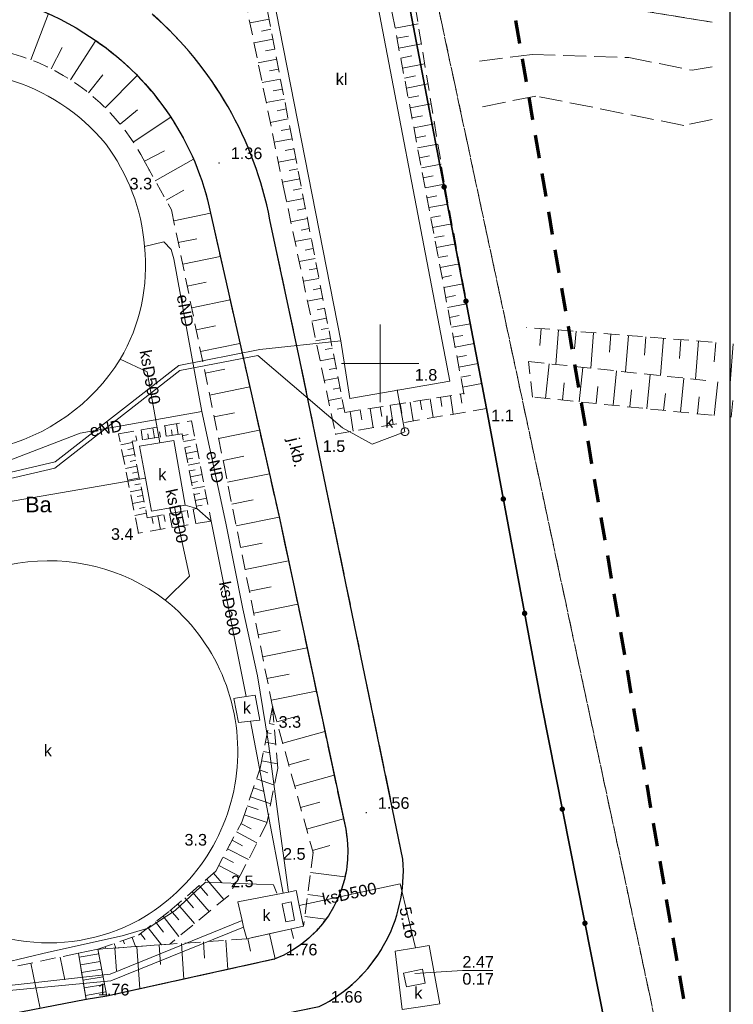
# Model space of a CAD drawing. Extents: x 5479252 to 5479673, y 5984576 to 5984875.
# Tile 31 of 36: x 5479627 to 5479673, y 5984709 to 5984772. Entities that reach past the tile are written whole.
import ezdxf
from ezdxf.enums import TextEntityAlignment as Align

# ---------------------------------------------------------------- set-up
doc = ezdxf.new("R2010")
doc.units = 0
for name, pattern in [('PRZER1-1', [1, 0.5, -0.5]), ('PRZER2-1', [1.5, 1, -0.5]), ('PRZER3-1', [2, 1.5, -0.5]), ('PRZER3-2', [2.5, 1.5, -1])]:
    doc.linetypes.add(name, pattern=pattern)
doc.layers.get('0').update_dxf_attribs({"linetype": 'CONTINUOUS'})
for name, color, linetype, lineweight, true_color in [('GESKKL', 7, 'CONTINUOUS', 18, 0x24bc24), ('GESUZY', 7, 'CONTINUOUS', 18, 0x008000), ('GESUZY_O', 7, 'CONTINUOUS', 18, 0x008000), ('GULCPR', 7, 'CONTINUOUS', 18, 0xd200d2), ('GULEPR', 1, 'CONTINUOUS', 18, 0xff0000), ('GULEPR_O', 1, 'CONTINUOUS', 18, 0xff0000), ('GULKPR', 7, 'CONTINUOUS', 18, 0x803300), ('GULKPR_O', 7, 'CONTINUOUS', 18, 0x803300), ('GUPKSD', 7, 'CONTINUOUS', 18, 0x803300), ('GUPKSD_O', 7, 'CONTINUOUS', 18, 0x803300), ('GUSKOL', 7, 'CONTINUOUS', 18, 0x803300), ('GUSKOL_O', 7, 'CONTINUOUS', 18, 0x803300), ('GUSKSD', 7, 'CONTINUOUS', 18, 0x803300), ('GUSKSD_O', 7, 'CONTINUOUS', 18, 0x803300), ('GUSKUT', 7, 'CONTINUOUS', 18, 0x803300), ('GUSKUT_O', 7, 'CONTINUOUS', 18, 0x803300), ('Ramka sekcyjna', 7, 'CONTINUOUS', 18, 0xa5007c)]:
    doc.layers.add(name, color=color, linetype=linetype, lineweight=lineweight, true_color=true_color)
for name, color, linetype, lineweight in [('GSLKOG', 7, 'CONTINUOUS', 35), ('GSLKRW', 7, 'CONTINUOUS', 25), ('GSPWPN', 7, 'CONTINUOUS', 13), ('GSPWPN_O', 7, 'CONTINUOUS', 13), ('GSPWPS', 7, 'CONTINUOUS', 13), ('GSPWPS_O', 7, 'CONTINUOUS', 13), ('GSSKOA', 7, 'CONTINUOUS', 18), ('GSSKOA_O', 7, 'CONTINUOUS', 18), ('GSSSCK', 7, 'CONTINUOUS', 18), ('GSSZSN', 7, 'CONTINUOUS', 18), ('GUPPRZ_O', 7, 'CONTINUOUS', 18), ('GUSIKP', 7, 'CONTINUOUS', 18), ('GUSIWZ', 7, 'CONTINUOUS', 18), ('GUSIWZ_O', 7, 'CONTINUOUS', 18), ('zakres', 5, 'CONTINUOUS', 70)]:
    doc.layers.add(name, color=color, linetype=linetype, lineweight=lineweight)
doc.layers.add('wydruk', color=7, linetype='CONTINUOUS', lineweight=18, plot=False)
doc.styles.add('Arial', font='arial.ttf')

# ---------------------------------------------------------------- blocks, each defined once
blk = doc.blocks.new('GUPKSD1_1')
at = {"color": 0}
blk.add_lwpolyline([(0, 0.25), (0.064705, 0.241481), (0.125, 0.216506), (0.176777, 0.176777), (0.216506, 0.125), (0.241481, 0.064705), (0.25, 0), (0.241481, -0.064705), (0.216506, -0.125), (0.176777, -0.176777), (0.125, -0.216506), (0.064705, -0.241481), (0, -0.25), (-0.064705, -0.241481), (-0.125, -0.216506), (-0.176777, -0.176777), (-0.216506, -0.125), (-0.241481, -0.064705), (-0.25, 0), (-0.241481, 0.064705), (-0.216506, 0.125), (-0.176777, 0.176777), (-0.125, 0.216506), (-0.064705, 0.241481)], close=True, dxfattribs=at)
blk = doc.blocks.new('GSPWPS1')
blk.add_hatch(color=0).paths.add_polyline_path([(-0.045, 0), (-0.043467, -0.011647), (-0.038971, -0.0225), (-0.03182, -0.03182), (-0.0225, -0.038971), (-0.011647, -0.043467), (0, -0.045), (0.011647, -0.043467), (0.0225, -0.038971), (0.03182, -0.03182), (0.038971, -0.0225), (0.043467, -0.011647), (0.045, 0), (0.043467, 0.011647), (0.038971, 0.0225), (0.03182, 0.03182), (0.0225, 0.038971), (0.011647, 0.043467), (0, 0.045), (-0.011647, 0.043467), (-0.0225, 0.038971), (-0.03182, 0.03182), (-0.038971, 0.0225), (-0.043467, 0.011647)])
blk = doc.blocks.new('GSPWPN1')
blk.add_hatch(color=0).paths.add_polyline_path([(-0.045, 0), (-0.043467, -0.011647), (-0.038971, -0.0225), (-0.03182, -0.03182), (-0.0225, -0.038971), (-0.011647, -0.043467), (0, -0.045), (0.011647, -0.043467), (0.0225, -0.038971), (0.03182, -0.03182), (0.038971, -0.0225), (0.043467, -0.011647), (0.045, 0), (0.043467, 0.011647), (0.038971, 0.0225), (0.03182, 0.03182), (0.0225, 0.038971), (0.011647, 0.043467), (0, 0.045), (-0.011647, 0.043467), (-0.0225, 0.038971), (-0.03182, 0.03182), (-0.038971, 0.0225), (-0.043467, 0.011647)])
blk = doc.blocks.new('KOLO')
blk.add_hatch(color=0).paths.add_polyline_path([(-0.175, 0), (-0.169037, -0.045293), (-0.151554, -0.0875), (-0.123744, -0.123744), (-0.0875, -0.151554), (-0.045293, -0.169037), (0, -0.175), (0.045293, -0.169037), (0.0875, -0.151554), (0.123744, -0.123744), (0.151554, -0.0875), (0.169037, -0.045293), (0.175, 0), (0.169037, 0.045293), (0.151554, 0.0875), (0.123744, 0.123744), (0.0875, 0.151554), (0.045293, 0.169037), (0, 0.175), (-0.045293, 0.169037), (-0.0875, 0.151554), (-0.123744, 0.123744), (-0.151554, 0.0875), (-0.169037, 0.045293)])

msp = doc.modelspace()

# ---------------------------------------------------------------- linework, layer by layer
at = {"layer": 'GESKKL', "color": 82, "linetype": 'PRZER3-1', "lineweight": 18, "true_color": 0x24bc24, "elevation": 10.06}
for points in [[(5479481.521, 5984868.57), (5479467.33, 5984850.65), (5479441.75, 5984831.49), (5479449.04, 5984809.53), (5479458.45, 5984802.93), (5479486.39, 5984808.99), (5479491.08, 5984798.58), (5479542.19, 5984793), (5479545.44, 5984802.75), (5479624.95, 5984786.02), (5479649.96, 5984790.71), (5479653.32, 5984774.96), (5479671.413, 5984771.999)], [(5479671.413, 5984771.999), (5479653.32, 5984774.96), (5479668.59, 5984703.639), (5479671.413, 5984704.239)]]:
    msp.add_lwpolyline(points, dxfattribs=at)
at = {"layer": 'GESUZY', "color": 96, "linetype": 'PRZER1-1', "lineweight": 18, "true_color": 0x008000, "elevation": 10.08}
for points in [[(5479481.521, 5984868.57), (5479467.33, 5984850.65), (5479441.75, 5984831.49), (5479449.04, 5984809.53), (5479458.45, 5984802.93), (5479486.39, 5984808.99), (5479491.08, 5984798.58), (5479542.19, 5984793), (5479545.44, 5984802.75), (5479624.95, 5984786.02), (5479649.96, 5984790.71), (5479653.32, 5984774.96), (5479671.413, 5984771.999)], [(5479671.413, 5984771.999), (5479653.32, 5984774.96), (5479668.59, 5984703.639), (5479671.413, 5984704.239)]]:
    msp.add_lwpolyline(points, dxfattribs=at)
msp.add_lwpolyline([(5479668.59, 5984703.639), (5479653.32, 5984774.96), (5479649.96, 5984790.71), (5479624.95, 5984786.02), (5479545.44, 5984802.75), (5479542.19, 5984793), (5479491.08, 5984798.58), (5479487.419, 5984774.255), (5479593.87, 5984758.28), (5479609.91, 5984691.17)], close=True, dxfattribs=at)
at = {"layer": 'GSLKOG', "color": 7, "linetype": 'Continuous', "lineweight": 35, "elevation": 10.18}
msp.add_lwpolyline([(5479649.722, 5984784.393), (5479652.802, 5984768.298), (5479656.851, 5984747.088), (5479660.404, 5984728.044), (5479664.55, 5984707.111), (5479655.365, 5984705.412), (5479655.826, 5984703.301), (5479649.434, 5984702.226), (5479649.107, 5984704.107), (5479621.936, 5984698.962), (5479600.312, 5984694.73), (5479579.954, 5984690.641), (5479554.53, 5984685.746), (5479528.5, 5984680.448), (5479504.371, 5984675.524), (5479488.009, 5984672.097), (5479485.425, 5984671.551), (5479460.058, 5984666.483), (5479444.82, 5984663.36), (5479442.839, 5984671.983), (5479438.664, 5984692.484), (5479434.46, 5984713.187), (5479431.809, 5984725.807)], dxfattribs=at)
at = {"layer": 'GSLKRW', "color": 7, "linetype": 'Continuous', "lineweight": 25, "elevation": 10.18}
for points in [[(5479586.7, 5984747.13), (5479586.579, 5984748.415), (5479602.914, 5984751.605, -0.031554), (5479603.633, 5984756.415, -0.22153), (5479613.276, 5984771.583, -0.288694), (5479630.878, 5984771.311, -0.193765), (5479638.859, 5984760.536), (5479643.497, 5984740.016), (5479647.773, 5984719.959, -0.36238), (5479643.157, 5984711.577), (5479632.365, 5984709.201), (5479631.029, 5984708.993), (5479615.802, 5984706.03), (5479527.126, 5984688.764, -0.31997), (5479517.39, 5984695.675), (5479511.511, 5984727.21), (5479510.798, 5984730.282, -0.289167), (5479516.058, 5984738.46), (5479533.298, 5984741.786), (5479534.057, 5984738.533)], [(5479535.531, 5984686.741), (5479558.359, 5984691.254), (5479581.312, 5984695.745), (5479609.077, 5984701.13), (5479625.706, 5984704.388), (5479646.068, 5984708.528, 0.305827), (5479651.464, 5984718.03), (5479648.478, 5984732.487), (5479644.813, 5984750.202), (5479642.878, 5984759.263, 0.166885), (5479635.276, 5984772.533, 0.213177)]]:
    msp.add_lwpolyline(points, format="xyb", dxfattribs=at)
at = {"layer": 'GSSKOA', "color": 7, "linetype": 'PRZER3-1', "lineweight": 18, "elevation": 10.18}
for points in [[(5479613.276, 5984771.583, -0.288694), (5479630.878, 5984771.311, -0.193765), (5479638.859, 5984760.536), (5479643.497, 5984740.016), (5479647.773, 5984719.959, -0.36238), (5479643.157, 5984711.577), (5479632.365, 5984709.201), (5479631.029, 5984708.993), (5479615.802, 5984706.03)], [(5479535.531, 5984686.741), (5479558.359, 5984691.254), (5479581.312, 5984695.745), (5479609.077, 5984701.13), (5479625.706, 5984704.388), (5479646.068, 5984708.528, 0.305827), (5479651.464, 5984718.03), (5479648.478, 5984732.487), (5479644.813, 5984750.202), (5479642.878, 5984759.263, 0.166885), (5479635.276, 5984772.533, 0.213177)]]:
    msp.add_lwpolyline(points, format="xyb", dxfattribs=at)
for points in [[(5479656.406, 5984769.477), (5479659.796, 5984769.918), (5479666.034, 5984769.714), (5479670.137, 5984768.901), (5479671.413, 5984769.129)], [(5479671.413, 5984765.723), (5479669.594, 5984765.341), (5479660.034, 5984767.24), (5479656.372, 5984766.494)]]:
    msp.add_lwpolyline(points, dxfattribs=at)
at = {"layer": 'GSSSCK', "color": 7, "linetype": 'Continuous', "lineweight": 18, "elevation": 10.18}
msp.add_lwpolyline([(5479630.527, 5984711.961), (5479631.788, 5984712.222), (5479632.365, 5984709.201), (5479631.029, 5984708.993)], close=True, dxfattribs=at)
for points in [[(5479631.845, 5984711.925), (5479630.569, 5984711.709)], [(5479631.939, 5984711.434), (5479630.653, 5984711.216)], [(5479632.033, 5984710.943), (5479630.736, 5984710.723)], [(5479632.127, 5984710.452), (5479630.819, 5984710.23)], [(5479632.22, 5984709.96), (5479630.903, 5984709.737)], [(5479632.314, 5984709.469), (5479630.986, 5984709.244)]]:
    msp.add_lwpolyline(points, dxfattribs=at)
at = {"layer": 'GSSZSN', "color": 7, "linetype": 'PRZER2-1', "lineweight": 18, "elevation": 10.06}
for points in [[(5479649.269, 5984790.4), (5479638.231, 5984788.436), (5479640.055, 5984779.51), (5479643.74, 5984761.446), (5479647.119, 5984745.437), (5479656.851, 5984747.088), (5479654.125, 5984761.677), (5479651.553, 5984777.283)], [(5479647.709, 5984788.927), (5479639.992, 5984787.602), (5479642.44, 5984774.184), (5479647.709, 5984746.84), (5479655.397, 5984748.049), (5479650.776, 5984772.582)], [(5479634.396, 5984739.062), (5479633.117, 5984745.447), (5479637.826, 5984746.292), (5479639.093, 5984739.829)], [(5479634.972, 5984740.047), (5479638.159, 5984740.636), (5479637.212, 5984745.46), (5479633.987, 5984744.974)], [(5479631.788, 5984712.222), (5479634.41, 5984713.135), (5479636.423, 5984714.696), (5479639.387, 5984717.253), (5479641.061, 5984720.42), (5479642.26, 5984723.905), (5479643.055, 5984727.867), (5479643.392, 5984723.905), (5479642.69, 5984720.353), (5479640.971, 5984716.982), (5479640.224, 5984715.692), (5479636.422, 5984712.549)], [(5479630.527, 5984711.961), (5479616.816, 5984709.14), (5479613.634, 5984708.476), (5479611.914, 5984708.853), (5479604.486, 5984707.36), (5479600.346, 5984707.179), (5479584.305, 5984704.034), (5479569.26, 5984701.161), (5479545.911, 5984696.568), (5479528.966, 5984693.356), (5479527.404, 5984700.007), (5479526.703, 5984703.424), (5479525.708, 5984705.053), (5479522.427, 5984706.184), (5479521.477, 5984707.745), (5479517.971, 5984707.189), (5479518.242, 5984705.234), (5479523.242, 5984701.953), (5479525.21, 5984691.659), (5479529.197, 5984689.167), (5479615.802, 5984706.03), (5479631.029, 5984708.993)]]:
    msp.add_lwpolyline(points, close=True, dxfattribs=at)
msp.add_lwpolyline([(5479608.781, 5984755.102, -0.836657), (5479634.848, 5984762.912), (5479636.534, 5984759.891), (5479639.899, 5984743.545), (5479643.055, 5984727.867), (5479645.669, 5984718.466), (5479645.058, 5984713.715), (5479641.393, 5984712.9), (5479631.788, 5984712.222), (5479632.365, 5984709.201), (5479643.157, 5984711.577, 0.36238), (5479647.773, 5984719.959), (5479643.497, 5984740.016), (5479638.859, 5984760.536, 0.072183), (5479636.856, 5984765.287, 0.11931), (5479630.878, 5984771.311, 0.288694), (5479613.276, 5984771.583, 0.200714), (5479606.483, 5984757.821), (5479606.173, 5984754.673)], format="xyb", close=True, dxfattribs=at)
at = {"layer": 'GSSZSN', "color": 7, "linetype": 'Continuous', "lineweight": 18, "elevation": 10.06}
for points in [[(5479627.462, 5984769.577), (5479628.595, 5984772.554)], [(5479641.598, 5984771.949), (5479642.825, 5984772.186)], [(5479650.958, 5984771.613), (5479652.442, 5984771.892)], [(5479642.949, 5984771.543), (5479642.339, 5984771.426)], [(5479651.079, 5984770.97), (5479651.814, 5984771.108)], [(5479630.016, 5984768.28), (5479631.646, 5984770.811)], [(5479641.859, 5984770.667), (5479643.073, 5984770.901)], [(5479651.2, 5984770.327), (5479652.655, 5984770.601)], [(5479628.773, 5984768.995), (5479629.469, 5984770.373)], [(5479643.196, 5984770.258), (5479642.593, 5984770.142)], [(5479651.322, 5984769.684), (5479652.041, 5984769.82)], [(5479642.121, 5984769.385), (5479643.32, 5984769.616)], [(5479651.443, 5984769.041), (5479652.867, 5984769.309)], [(5479631.178, 5984767.441), (5479632.106, 5984768.597)], [(5479632.247, 5984766.485), (5479634.311, 5984768.569)], [(5479643.444, 5984768.974), (5479642.848, 5984768.859)], [(5479651.564, 5984768.398), (5479652.269, 5984768.531)], [(5479642.382, 5984768.103), (5479643.568, 5984768.331)], [(5479651.685, 5984767.755), (5479653.08, 5984768.018)], [(5479643.692, 5984767.689), (5479643.102, 5984767.575)], [(5479651.806, 5984767.112), (5479652.496, 5984767.242)], [(5479642.644, 5984766.821), (5479643.815, 5984767.046)], [(5479651.927, 5984766.469), (5479653.293, 5984766.727)], [(5479633.212, 5984765.424), (5479634.339, 5984766.347)], [(5479643.939, 5984766.404), (5479643.357, 5984766.292)], [(5479652.048, 5984765.826), (5479652.724, 5984765.954)], [(5479634.061, 5984764.269), (5479636.49, 5984765.866)], [(5479642.906, 5984765.539), (5479644.063, 5984765.762)], [(5479652.169, 5984765.184), (5479653.506, 5984765.435)], [(5479644.187, 5984765.119), (5479643.612, 5984765.008)], [(5479643.167, 5984764.256), (5479644.311, 5984764.477)], [(5479652.29, 5984764.541), (5479652.951, 5984764.665)], [(5479652.412, 5984763.898), (5479653.719, 5984764.144)], [(5479634.786, 5984763.032), (5479636.08, 5984763.701)], [(5479644.434, 5984763.834), (5479643.866, 5984763.725)], [(5479635.481, 5984761.778), (5479637.954, 5984763.158)], [(5479643.429, 5984762.974), (5479644.558, 5984763.192)], [(5479652.533, 5984763.255), (5479653.179, 5984763.377)], [(5479652.654, 5984762.612), (5479653.932, 5984762.853)], [(5479644.682, 5984762.55), (5479644.121, 5984762.441)], [(5479643.69, 5984761.692), (5479644.806, 5984761.907)], [(5479652.775, 5984761.969), (5479653.406, 5984762.088)], [(5479652.896, 5984761.326), (5479654.147, 5984761.562)], [(5479636.18, 5984760.525), (5479637.329, 5984761.166)], [(5479644.93, 5984761.265), (5479644.377, 5984761.158)], [(5479643.959, 5984760.411), (5479645.053, 5984760.622)], [(5479653.017, 5984760.683), (5479653.642, 5984760.801)], [(5479653.138, 5984760.04), (5479654.387, 5984760.275)], [(5479636.677, 5984759.197), (5479639.051, 5984759.686)], [(5479645.177, 5984759.98), (5479644.636, 5984759.876)], [(5479644.229, 5984759.131), (5479645.301, 5984759.337)], [(5479653.259, 5984759.397), (5479653.883, 5984759.515)], [(5479653.381, 5984758.754), (5479654.628, 5984758.989)], [(5479645.425, 5984758.695), (5479644.894, 5984758.593)], [(5479636.966, 5984757.792), (5479638.167, 5984758.039)], [(5479644.499, 5984757.85), (5479645.549, 5984758.053)], [(5479653.502, 5984758.111), (5479654.125, 5984758.229)], [(5479653.623, 5984757.469), (5479654.868, 5984757.703)], [(5479645.672, 5984757.41), (5479645.153, 5984757.31)], [(5479637.255, 5984756.387), (5479639.683, 5984756.887)], [(5479644.77, 5984756.57), (5479645.796, 5984756.768)], [(5479653.744, 5984756.826), (5479654.366, 5984756.943)], [(5479645.92, 5984756.125), (5479645.412, 5984756.028)], [(5479653.865, 5984756.183), (5479655.108, 5984756.417)], [(5479637.545, 5984754.982), (5479638.772, 5984755.235)], [(5479645.04, 5984755.29), (5479646.044, 5984755.483)], [(5479653.986, 5984755.54), (5479654.607, 5984755.657)], [(5479646.167, 5984754.841), (5479645.671, 5984754.745)], [(5479654.107, 5984754.897), (5479655.348, 5984755.131)], [(5479637.834, 5984753.577), (5479640.316, 5984754.088)], [(5479645.31, 5984754.009), (5479646.291, 5984754.198)], [(5479654.228, 5984754.254), (5479654.848, 5984754.371)], [(5479646.415, 5984753.556), (5479645.93, 5984753.462)], [(5479654.349, 5984753.611), (5479655.589, 5984753.844)], [(5479645.58, 5984752.729), (5479646.539, 5984752.913)], [(5479654.471, 5984752.968), (5479655.09, 5984753.085)], [(5479638.123, 5984752.172), (5479639.378, 5984752.43)], [(5479646.663, 5984752.271), (5479646.189, 5984752.18)], [(5479654.592, 5984752.325), (5479655.829, 5984752.558)], [(5479660.376, 5984752.246), (5479660.29, 5984751.148)], [(5479661.504, 5984752.156), (5479661.328, 5984749.93)], [(5479662.632, 5984752.067), (5479662.543, 5984750.939)], [(5479645.85, 5984751.448), (5479646.786, 5984751.629)], [(5479654.713, 5984751.682), (5479655.331, 5984751.799)], [(5479663.76, 5984751.978), (5479663.579, 5984749.69)], [(5479664.887, 5984751.889), (5479664.796, 5984750.73)], [(5479666.015, 5984751.8), (5479665.83, 5984749.45)], [(5479667.143, 5984751.711), (5479667.049, 5984750.521)], [(5479668.271, 5984751.622), (5479668.08, 5984749.211)], [(5479669.399, 5984751.533), (5479669.302, 5984750.312)], [(5479670.526, 5984751.443), (5479670.331, 5984748.971)], [(5479671.654, 5984751.354), (5479671.555, 5984750.103)], [(5479638.413, 5984750.767), (5479640.949, 5984751.289)], [(5479646.91, 5984750.986), (5479646.448, 5984750.897)], [(5479654.834, 5984751.039), (5479656.069, 5984751.272)], [(5479672.782, 5984751.265), (5479672.582, 5984748.731)], [(5479646.121, 5984750.168), (5479647.034, 5984750.344)], [(5479654.955, 5984750.396), (5479655.572, 5984750.513)], [(5479638.702, 5984749.362), (5479639.983, 5984749.626)], [(5479647.158, 5984749.701), (5479646.707, 5984749.614)], [(5479655.076, 5984749.753), (5479656.31, 5984749.986)], [(5479660.668, 5984747.742), (5479660.895, 5984749.976)], [(5479662.845, 5984747.52), (5479663.071, 5984749.744)], [(5479665.022, 5984747.299), (5479665.247, 5984749.512)], [(5479646.391, 5984748.887), (5479647.282, 5984749.059)], [(5479655.197, 5984749.111), (5479655.814, 5984749.227)], [(5479667.199, 5984747.078), (5479667.423, 5984749.281)], [(5479669.376, 5984746.857), (5479669.598, 5984749.049)], [(5479671.553, 5984746.636), (5479671.774, 5984748.817)], [(5479638.991, 5984747.957), (5479641.581, 5984748.49)], [(5479647.405, 5984748.416), (5479646.966, 5984748.332)], [(5479655.318, 5984748.468), (5479656.55, 5984748.7)], [(5479661.756, 5984747.631), (5479661.87, 5984748.745)], [(5479663.933, 5984747.41), (5479664.046, 5984748.519)], [(5479666.11, 5984747.189), (5479666.222, 5984748.293)], [(5479646.661, 5984747.607), (5479647.529, 5984747.774)], [(5479652.586, 5984747.607), (5479652.681, 5984747.002)], [(5479653.422, 5984746.506), (5479653.232, 5984747.709)], [(5479653.879, 5984747.811), (5479653.973, 5984747.213)], [(5479654.712, 5984746.725), (5479654.525, 5984747.912)], [(5479655.171, 5984748.014), (5479655.264, 5984747.424)], [(5479668.287, 5984746.967), (5479668.399, 5984748.066)], [(5479670.464, 5984746.746), (5479670.575, 5984747.84)], [(5479672.641, 5984746.525), (5479672.752, 5984747.613)], [(5479647.653, 5984747.132), (5479647.225, 5984747.049)], [(5479648.708, 5984746.997), (5479648.807, 5984746.369)], [(5479649.551, 5984745.85), (5479649.355, 5984747.099)], [(5479650.001, 5984747.201), (5479650.099, 5984746.58)], [(5479650.841, 5984746.069), (5479650.647, 5984747.302)], [(5479651.294, 5984747.404), (5479651.39, 5984746.791)], [(5479652.131, 5984746.287), (5479651.94, 5984747.506)], [(5479639.28, 5984746.552), (5479640.589, 5984746.821)], [(5479648.261, 5984745.631), (5479648.062, 5984746.896)], [(5479634.667, 5984745.076), (5479634.571, 5984745.708)], [(5479635.43, 5984745.192), (5479635.332, 5984745.845)], [(5479636.194, 5984745.307), (5479636.092, 5984745.981)], [(5479636.575, 5984745.364), (5479636.524, 5984745.707)], [(5479636.957, 5984745.422), (5479636.852, 5984746.117)], [(5479639.57, 5984745.147), (5479642.214, 5984745.691)], [(5479634.285, 5984745.019), (5479634.238, 5984745.329)], [(5479635.048, 5984745.134), (5479635, 5984745.455)], [(5479635.812, 5984745.249), (5479635.762, 5984745.581)], [(5479637.236, 5984745.334), (5479637.611, 5984745.407)], [(5479637.311, 5984744.955), (5479638.059, 5984745.102)], [(5479633.258, 5984744.742), (5479634.003, 5984744.891)], [(5479634.079, 5984744.512), (5479633.707, 5984744.438)], [(5479637.385, 5984744.576), (5479637.759, 5984744.65)], [(5479633.41, 5984743.985), (5479634.155, 5984744.134)], [(5479634.231, 5984743.755), (5479633.858, 5984743.68)], [(5479637.46, 5984744.197), (5479638.208, 5984744.344)], [(5479637.534, 5984743.819), (5479637.908, 5984743.892)], [(5479639.859, 5984743.742), (5479641.195, 5984744.017)], [(5479633.561, 5984743.227), (5479634.306, 5984743.376)], [(5479637.608, 5984743.44), (5479638.356, 5984743.587)], [(5479637.683, 5984743.061), (5479638.057, 5984743.134)], [(5479633.713, 5984742.47), (5479634.458, 5984742.619)], [(5479634.382, 5984742.998), (5479634.01, 5984742.923)], [(5479637.757, 5984742.682), (5479638.505, 5984742.829)], [(5479640.143, 5984742.336), (5479642.849, 5984742.88)], [(5479633.865, 5984741.713), (5479634.609, 5984741.862)], [(5479634.533, 5984742.241), (5479634.161, 5984742.166)], [(5479637.831, 5984742.303), (5479638.205, 5984742.377)], [(5479637.906, 5984741.924), (5479638.653, 5984742.071)], [(5479634.685, 5984741.483), (5479634.313, 5984741.409)], [(5479637.98, 5984741.545), (5479638.354, 5984741.619)], [(5479638.054, 5984741.167), (5479638.802, 5984741.313)], [(5479640.426, 5984740.929), (5479641.796, 5984741.205)], [(5479634.017, 5984740.956), (5479634.761, 5984741.105)], [(5479634.836, 5984740.726), (5479634.464, 5984740.652)], [(5479638.103, 5984739.667), (5479637.931, 5984740.594)], [(5479638.129, 5984740.788), (5479638.503, 5984740.861)], [(5479634.168, 5984740.199), (5479634.912, 5984740.348)], [(5479635.274, 5984740.103), (5479635.354, 5984739.667)], [(5479635.816, 5984739.294), (5479635.653, 5984740.173)], [(5479636.033, 5984740.243), (5479636.115, 5984739.799)], [(5479636.578, 5984739.418), (5479636.413, 5984740.313)], [(5479636.792, 5984740.383), (5479636.876, 5984739.932)], [(5479637.34, 5984739.543), (5479637.172, 5984740.453)], [(5479637.552, 5984740.524), (5479637.637, 5984740.064)], [(5479640.709, 5984739.523), (5479643.482, 5984740.081)], [(5479640.992, 5984738.117), (5479642.387, 5984738.397)], [(5479641.275, 5984736.71), (5479644.081, 5984737.275)], [(5479641.558, 5984735.304), (5479642.969, 5984735.588)], [(5479641.841, 5984733.898), (5479644.679, 5984734.469)], [(5479642.124, 5984732.492), (5479643.551, 5984732.779)], [(5479642.408, 5984731.085), (5479645.277, 5984731.663)], [(5479642.691, 5984729.679), (5479644.134, 5984729.969)], [(5479642.974, 5984728.273), (5479645.876, 5984728.857)], [(5479642.957, 5984727.377), (5479643.028, 5984727.363)], [(5479643.329, 5984726.884), (5479644.73, 5984727.273)], [(5479642.837, 5984726.778), (5479643.153, 5984726.715)], [(5479642.717, 5984726.179), (5479642.962, 5984726.13)], [(5479643.713, 5984725.501), (5479646.43, 5984726.257)], [(5479642.597, 5984725.58), (5479643.261, 5984725.447)], [(5479642.476, 5984724.981), (5479642.896, 5984724.897)], [(5479642.356, 5984724.382), (5479643.368, 5984724.179)], [(5479644.097, 5984724.119), (5479645.413, 5984724.485)], [(5479642.22, 5984723.788), (5479642.758, 5984723.603)], [(5479644.481, 5984722.737), (5479647.029, 5984723.446)], [(5479642.021, 5984723.21), (5479643.176, 5984722.813)], [(5479641.823, 5984722.633), (5479642.44, 5984722.42)], [(5479641.624, 5984722.055), (5479642.937, 5984721.603)], [(5479644.865, 5984721.355), (5479646.097, 5984721.698)], [(5479641.226, 5984720.9), (5479642.698, 5984720.393)], [(5479641.425, 5984721.477), (5479642.121, 5984721.238)], [(5479641.013, 5984720.328), (5479641.669, 5984719.982)], [(5479645.25, 5984719.973), (5479647.629, 5984720.634)], [(5479640.727, 5984719.788), (5479642.047, 5984719.091)], [(5479640.442, 5984719.248), (5479641.106, 5984718.898)], [(5479640.156, 5984718.708), (5479641.492, 5984718.003)], [(5479645.634, 5984718.591), (5479646.756, 5984718.903)], [(5479639.871, 5984718.168), (5479640.542, 5984717.813)], [(5479639.246, 5984717.131), (5479639.788, 5984716.503)], [(5479639.585, 5984717.628), (5479640.933, 5984716.916)], [(5479645.502, 5984717.172), (5479647.726, 5984716.886)], [(5479638.783, 5984716.732), (5479639.907, 5984715.43)], [(5479637.858, 5984715.934), (5479638.965, 5984714.651)], [(5479638.321, 5984716.333), (5479638.878, 5984715.687)], [(5479637.396, 5984715.535), (5479637.945, 5984714.899)], [(5479645.319, 5984715.749), (5479646.292, 5984715.624)], [(5479636.471, 5984714.737), (5479637.011, 5984714.11)], [(5479636.933, 5984715.136), (5479638.023, 5984713.873)], [(5479635.507, 5984713.986), (5479636.025, 5984713.318)], [(5479635.99, 5984714.36), (5479637.014, 5984713.039)], [(5479645.136, 5984714.326), (5479646.489, 5984714.152)], [(5479635.024, 5984713.612), (5479635.878, 5984712.511)], [(5479644.259, 5984713.537), (5479644.398, 5984712.913)], [(5479633.414, 5984712.788), (5479633.49, 5984712.568)], [(5479633.99, 5984712.989), (5479634.199, 5984712.392)], [(5479634.542, 5984713.238), (5479634.843, 5984712.848)], [(5479638.598, 5984712.703), (5479638.672, 5984711.654)], [(5479640.162, 5984710.918), (5479640.029, 5984712.804)], [(5479641.458, 5984712.915), (5479641.64, 5984712.099)], [(5479643.22, 5984711.602), (5479642.859, 5984713.226)], [(5479632.26, 5984712.386), (5479632.282, 5984712.322)], [(5479632.837, 5984712.587), (5479632.936, 5984712.303)], [(5479632.874, 5984712.298), (5479632.978, 5984710.829)], [(5479634.498, 5984709.671), (5479634.305, 5984712.4)], [(5479635.736, 5984712.501), (5479635.825, 5984711.242)], [(5479637.33, 5984710.294), (5479637.167, 5984712.602)], [(5479629.354, 5984711.719), (5479629.656, 5984710.252)], [(5479627.45, 5984711.328), (5479628.05, 5984708.413)]]:
    msp.add_lwpolyline(points, dxfattribs=at)
at = {"layer": 'GSSZSN', "color": 7, "linetype": 'PRZER2-1', "lineweight": 18, "elevation": 10.06}
for points in [[(5479671.413, 5984751.373), (5479659.444, 5984752.319)], [(5479659.574, 5984750.117), (5479671.413, 5984748.856)], [(5479671.413, 5984746.65), (5479659.822, 5984747.827), (5479659.574, 5984750.117), (5479671.413, 5984748.856)]]:
    msp.add_lwpolyline(points, dxfattribs=at)
at = {"layer": 'GULCPR', "color": 212, "linetype": 'Continuous', "lineweight": 18, "true_color": 0xd200d2, "elevation": 10.14}
for points in [[(5479641.182, 5984713.647), (5479632.613, 5984710.193), (5479624.698, 5984709.428), (5479618.351, 5984713.983), (5479615.439, 5984717.754), (5479612.414, 5984726.341), (5479607.691, 5984739.577), (5479605.787, 5984741.836), (5479597.144, 5984740.137), (5479590.815, 5984738.849), (5479588.239, 5984750.815), (5479579.913, 5984749.639), (5479580.282, 5984747.404)], [(5479590.908, 5984741.515), (5479591.286, 5984739.318), (5479602.133, 5984741.483), (5479605.866, 5984742.324), (5479607.845, 5984739.915), (5479609.656, 5984735.006), (5479612.531, 5984726.866), (5479615.798, 5984717.924), (5479618.636, 5984714.228), (5479624.889, 5984709.766), (5479632.581, 5984710.606), (5479641.094, 5984714.078)]]:
    msp.add_lwpolyline(points, dxfattribs=at)
at = {"layer": 'GULEPR', "color": 1, "linetype": 'Continuous', "lineweight": 18, "true_color": 0xff0000, "elevation": 10.14}
for points in [[(5479638.491, 5984746.897), (5479636.68, 5984756.745), (5479636.517, 5984757.333), (5479636.031, 5984757.837), (5479634.799, 5984757.538)], [(5479638.491, 5984746.897), (5479630.643, 5984745.502), (5479625.313, 5984743.457), (5479619.75, 5984743.476), (5479616.166, 5984744.316)], [(5479644.073, 5984715.895), (5479643.45, 5984720.463), (5479642.766, 5984725.64), (5479642.081, 5984729.847), (5479641.136, 5984734.178), (5479640.028, 5984739.704), (5479638.491, 5984746.897)], [(5479611.129, 5984710.112), (5479614.163, 5984708.812), (5479621.374, 5984710.321), (5479628.598, 5984712.039), (5479633.34, 5984713.084), (5479635.02, 5984713.588), (5479636.775, 5984714.727), (5479638.735, 5984716.538), (5479643.104, 5984716.37), (5479643.328, 5984715.847)]]:
    msp.add_lwpolyline(points, dxfattribs=at)
at = {"layer": 'GULKPR', "color": 36, "linetype": 'Continuous', "lineweight": 18, "true_color": 0x803300, "elevation": 10.14}
for points in [[(5479540.252, 5984748.848), (5479569.396, 5984737.624), (5479592.731, 5984741.229), (5479594.153, 5984741.443), (5479612.008, 5984745.386), (5479615.753, 5984744.86), (5479622.871, 5984742.22), (5479629.031, 5984743.66), (5479637.001, 5984749.863), (5479642.234, 5984750.9), (5479647.456, 5984751.459)], [(5479651.094, 5984748.289), (5479651.595, 5984745.596), (5479649.484, 5984744.786), (5479647.555, 5984745.833), (5479642.101, 5984750.518), (5479637.072, 5984749.548), (5479628.999, 5984743.243), (5479622.815, 5984741.809), (5479618.746, 5984743.323), (5479615.41, 5984744.577), (5479611.971, 5984744.858), (5479594.547, 5984741.048), (5479581.405, 5984739.068), (5479570.733, 5984737.467), (5479569.501, 5984737.277), (5479546.744, 5984745.708), (5479540.804, 5984748.063), (5479509.708, 5984741.219), (5479505.817, 5984727.896)], [(5479635.78, 5984744.882), (5479634.953, 5984749.459), (5479633.227, 5984750.273)], [(5479634.85, 5984742.589), (5479605.038, 5984737.465)], [(5479636.129, 5984734.741), (5479637.686, 5984736.278), (5479636.719, 5984740.736)], [(5479637.415, 5984740.866), (5479638.159, 5984740.636), (5479639.093, 5984739.829), (5479641.348, 5984728.517)], [(5479641.624, 5984726.93), (5479643.744, 5984715.833)], [(5479644.777, 5984715.037), (5479651.279, 5984716.434), (5479652.268, 5984712.308)]]:
    msp.add_lwpolyline(points, dxfattribs=at)
at = {"layer": 'GUPPRZ_O', "color": 36, "linetype": 'Continuous', "lineweight": 13, "true_color": 0x803300, "elevation": 10.8, "flags": 128}
msp.add_lwpolyline([(5479652.237, 5984710.652), (5479655.3, 5984710.862), (5479657.26, 5984710.862)], dxfattribs=at)
at = {"layer": 'GUSIKP', "color": 36, "linetype": 'Continuous', "lineweight": 18, "true_color": 0x803300, "elevation": 10.14}
for points in [[(5479644.587, 5984715.93), (5479644.777, 5984715.037), (5479645.058, 5984713.715), (5479641.393, 5984712.9), (5479641.182, 5984713.647), (5479641.094, 5984714.078), (5479640.804, 5984715.272), (5479643.744, 5984715.833), (5479644.073, 5984715.895), (5479644.572, 5984716.012)], [(5479650.967, 5984712.09), (5479652.268, 5984712.308), (5479653.16, 5984712.456), (5479653.854, 5984708.711), (5479653.021, 5984708.58), (5479651.424, 5984708.331)]]:
    msp.add_lwpolyline(points, close=True, dxfattribs=at)
at = {"layer": 'GUSIWZ', "color": 7, "linetype": 'Continuous', "lineweight": 18, "elevation": 10.16}
for points in [[(5479643.679, 5984715.161), (5479644.261, 5984715.271), (5479644.475, 5984714.093), (5479643.9, 5984713.998)], [(5479651.505, 5984710.685), (5479652.725, 5984710.93), (5479652.902, 5984710.035), (5479651.692, 5984709.809)]]:
    msp.add_lwpolyline(points, close=True, dxfattribs=at)
at = {"layer": 'GUSKOL', "color": 36, "linetype": 'Continuous', "lineweight": 18, "true_color": 0x803300, "elevation": 10.14}
msp.add_lwpolyline([(5479640.511, 5984786.838), (5479647.003, 5984787.914), (5479654.494, 5984748.846), (5479648.037, 5984747.743), (5479647.456, 5984751.459)], close=True, dxfattribs=at)
at = {"layer": 'GUSKSD', "color": 36, "linetype": 'Continuous', "lineweight": 18, "true_color": 0x803300, "elevation": 10.14}
for points in [[(5479636.686, 5984745.028), (5479637.415, 5984740.866), (5479636.719, 5984740.736), (5479635.245, 5984740.461), (5479634.85, 5984742.589), (5479634.464, 5984744.671), (5479635.78, 5984744.882)], [(5479640.669, 5984728.404), (5479641.348, 5984728.517), (5479641.938, 5984728.615), (5479642.222, 5984727.003), (5479641.624, 5984726.93), (5479640.853, 5984726.835), (5479640.561, 5984728.383)]]:
    msp.add_lwpolyline(points, close=True, dxfattribs=at)
at = {"layer": 'GUSKUT', "color": 36, "linetype": 'Continuous', "lineweight": 18, "true_color": 0x803300, "elevation": 10.14}
for points in [[(5479632.267, 5984764.173, -0.141988), (5479634.799, 5984757.538, -0.158643), (5479633.227, 5984750.273, -0.200784), (5479625.169, 5984744.537, -0.285509), (5479613.132, 5984748.13, -0.017503), (5479612.577, 5984748.806, -0.055086), (5479611.16, 5984751.155, -0.173619), (5479610.413, 5984759.542, -0.253314), (5479618.411, 5984768.193, -0.308188)], [(5479636.129, 5984734.741, 0.204547), (5479626.628, 5984737.12, 0.201732), (5479618.647, 5984732.328, 0.019844), (5479618.1, 5984731.513, 0.029122), (5479617.419, 5984730.245, 0.309616), (5479619.722, 5984716.459, 0.339421), (5479634.42, 5984714.102, 0.532292)]]:
    msp.add_lwpolyline(points, format="xyb", close=True, dxfattribs=at)
at = {"layer": 'Ramka sekcyjna', "color": 224, "linetype": 'Continuous', "lineweight": 18, "true_color": 0xa5007c}
for p, q in [((5479650, 5984750, 100), (5479650, 5984752.5, 100)), ((5479650, 5984750, 100), (5479650, 5984752.5, 100)), ((5479652.5, 5984750, 100), (5479647.5, 5984750, 100)), ((5479652.5, 5984750, 100), (5479647.5, 5984750, 100)), ((5479652.5, 5984750, 100), (5479647.5, 5984750, 100)), ((5479652.5, 5984750, 100), (5479647.5, 5984750, 100)), ((5479650, 5984750, 100), (5479650, 5984747.5, 100)), ((5479650, 5984750, 100), (5479650, 5984747.5, 100))]:
    msp.add_line(p, q, dxfattribs=at)
at = {"layer": 'wydruk', "color": 1, "linetype": 'Continuous', "lineweight": 30, "true_color": 0xff0000, "flags": 128}
msp.add_lwpolyline([(5479256.298, 5984575.772), (5479672.583, 5984575.772), (5479672.583, 5984868.57), (5479256.298, 5984868.57), (5479256.298, 5984575.772)], dxfattribs=at)
at = {"layer": 'zakres', "linetype": 'PRZER3-2'}
msp.add_line((5479671.271, 5984699.166), (5479654.106, 5984799.213), dxfattribs=at)

# ---------------------------------------------------------------- block references
at = {"layer": 'GSLKOG', "color": 7, "linetype": 'Continuous', "lineweight": 35}
for p, rotation in [((5479654.124, 5984761.376, 10.18), 280.8072375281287), ((5479654.124, 5984761.376, 10.18), 280.8072375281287), ((5479655.53, 5984754.009, 10.18), 280.8072375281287), ((5479655.53, 5984754.009, 10.18), 280.8072375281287), ((5479657.94, 5984741.252, 10.18), 280.5675156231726), ((5479657.94, 5984741.252, 10.18), 280.5675156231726), ((5479659.315, 5984733.88, 10.18), 280.5675156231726), ((5479659.315, 5984733.88, 10.18), 280.5675156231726), ((5479661.749, 5984721.256, 10.18), 281.203801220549), ((5479661.749, 5984721.256, 10.18), 281.203801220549), ((5479663.206, 5984713.899, 10.18), 281.203801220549), ((5479663.206, 5984713.899, 10.18), 281.203801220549)]:
    msp.add_blockref('KOLO', p, dxfattribs=dict(at, rotation=rotation))
at = {"layer": 'GSPWPN', "color": 7, "linetype": 'Continuous', "lineweight": 13}
for p in [(5479635.097, 5984762.466, 10.08), (5479655.397, 5984748.049, 10.08), (5479656.851, 5984747.088, 10.08), (5479647.119, 5984745.437, 10.08), (5479634.396, 5984739.062, 10.08), (5479643.054, 5984727.859, 10.08), (5479640.293, 5984718.968, 10.08), (5479645.669, 5984718.466, 10.08)]:
    msp.add_blockref('GSPWPN1', p, dxfattribs=at)
at = {"layer": 'GSPWPS', "color": 7, "linetype": 'Continuous', "lineweight": 13}
for p in [(5479639.606, 5984762.922, 10.08), (5479649.1, 5984721.029, 10.08), (5479643.157, 5984711.577, 10.08), (5479631.029, 5984708.993, 10.08)]:
    msp.add_blockref('GSPWPS1', p, dxfattribs=at)
at = {"layer": 'GUPKSD', "color": 36, "linetype": 'Continuous', "lineweight": 18, "true_color": 0x803300}
msp.add_blockref('GUPKSD1_1', (5479651.595, 5984745.596, 10.16), dxfattribs=at)

# ---------------------------------------------------------------- texts
at = {"layer": 'GESUZY_O', "color": 96, "linetype": 'Continuous', "lineweight": 0, "true_color": 0x008000, "style": 'Arial'}
msp.add_text('Ba', height=1, dxfattribs=at).set_placement((5479627.945, 5984740.399, 10.8), align=Align.CENTER)
at = {"layer": 'GSPWPN_O', "color": 7, "linetype": 'Continuous', "lineweight": 0, "style": 'Arial'}
for s, p in [('3.3', (5479633.827, 5984761.215, 10.8)), ('1.8', (5479652.225, 5984748.885, 10.8)), ('1.1', (5479657.163, 5984746.265, 10.8)), ('1.5', (5479646.287, 5984744.289, 10.8)), ('3.4', (5479632.626, 5984738.621, 10.8)), ('3.3', (5479643.442, 5984726.504, 10.8)), ('3.3', (5479637.367, 5984718.907, 10.8)), ('2.5', (5479643.726, 5984717.991, 10.8))]:
    msp.add_text(s, height=0.75, rotation=360, dxfattribs=at).set_placement(p)
at = {"layer": 'GSPWPS_O', "color": 7, "linetype": 'Continuous', "lineweight": 0, "style": 'Arial'}
for s, p in [('1.36', (5479640.356, 5984763.172, 10.8)), ('1.56', (5479649.85, 5984721.279, 10.8)), ('1.76', (5479643.907, 5984711.827, 10.8)), ('1.76', (5479631.779, 5984709.243, 10.8)), ('1.66', (5479646.818, 5984708.778, 10.8))]:
    msp.add_text(s, height=0.75, dxfattribs=at).set_placement(p)
at = {"layer": 'GSSKOA_O', "color": 7, "linetype": 'Continuous', "lineweight": 0, "style": 'Arial'}
msp.add_text('j.kb.', height=0.75, rotation=283.13687, dxfattribs=at).set_placement((5479644.258, 5984744.181, 10.8), align=Align.CENTER)
at = {"layer": 'GULEPR_O', "color": 1, "linetype": 'Continuous', "lineweight": 0, "true_color": 0xff0000, "style": 'Arial'}
for rotation, p in [(280.41951, (5479637.048, 5984753.336, 10.8)), (10.0828, (5479632.356, 5984745.453, 10.8)), (282.06092, (5479638.972, 5984743.239, 10.8))]:
    msp.add_text('eND', height=0.75, rotation=rotation, dxfattribs=at).set_placement(p, align=Align.CENTER)
at = {"layer": 'GULKPR_O', "color": 36, "linetype": 'Continuous', "lineweight": 0, "true_color": 0x803300, "style": 'Arial'}
for s, rotation, p in [('ksD500', 280.23952, (5479634.785, 5984749.043, 10.8)), ('ksD500', 282.24366, (5479636.516, 5984740.082, 10.8)), ('ksD600', 281.27446, (5479639.933, 5984734.116, 10.8)), ('ksD500', 12.123, (5479648.089, 5984715.448, 10.8))]:
    msp.add_text(s, height=0.75, rotation=rotation, dxfattribs=at).set_placement(p, align=Align.CENTER)
at = {"layer": 'GUPKSD_O', "color": 36, "linetype": 'Continuous', "lineweight": 0, "true_color": 0x803300, "style": 'Arial'}
msp.add_text('k', height=0.75, dxfattribs=at).set_placement((5479650.845, 5984745.846, 10.8), align=Align.RIGHT)
at = {"layer": 'GUPPRZ_O', "color": 1, "linetype": 'Continuous', "lineweight": 0, "true_color": 0xff0000, "style": 'Arial'}
msp.add_text('2.5', height=0.75, rotation=360, dxfattribs=at).set_placement((5479640.37, 5984716.224, 10.8))
at = {"layer": 'GUPPRZ_O', "color": 36, "linetype": 'Continuous', "lineweight": 0, "true_color": 0x803300, "style": 'Arial'}
msp.add_text('5.16', height=0.75, rotation=281.30537, dxfattribs=at).set_placement((5479651.63, 5984712.87, 10.8), align=Align.RIGHT)
for s, p in [('2.47', (5479655.3, 5984711.034, 10.8)), ('0.17', (5479655.3, 5984709.939, 10.8))]:
    msp.add_text(s, height=0.75, rotation=360, dxfattribs=at).set_placement(p)
at = {"layer": 'GUSIWZ_O', "color": 7, "linetype": 'Continuous', "lineweight": 0, "style": 'Arial'}
for p in [(5479642.663, 5984714.036, 10.8), (5479652.459, 5984709.034, 10.8)]:
    msp.add_text('k', height=0.75, dxfattribs=at).set_placement(p, align=Align.CENTER)
at = {"layer": 'GUSKOL_O', "color": 36, "linetype": 'Continuous', "lineweight": 0, "true_color": 0x803300, "style": 'Arial'}
msp.add_text('kl', height=0.75, dxfattribs=at).set_placement((5479647.502, 5984767.945, 10.8), align=Align.CENTER)
at = {"layer": 'GUSKSD_O', "color": 36, "linetype": 'Continuous', "lineweight": 0, "true_color": 0x803300, "style": 'Arial'}
for p in [(5479635.939, 5984742.456, 10.8), (5479641.392, 5984727.419, 10.8)]:
    msp.add_text('k', height=0.75, dxfattribs=at).set_placement(p, align=Align.CENTER)
at = {"layer": 'GUSKUT_O', "color": 36, "linetype": 'Continuous', "lineweight": 0, "true_color": 0x803300, "style": 'Arial'}
msp.add_text('k', height=0.75, dxfattribs=at).set_placement((5479628.556, 5984724.661, 10.8), align=Align.CENTER)

doc.saveas('drawing.dxf')
